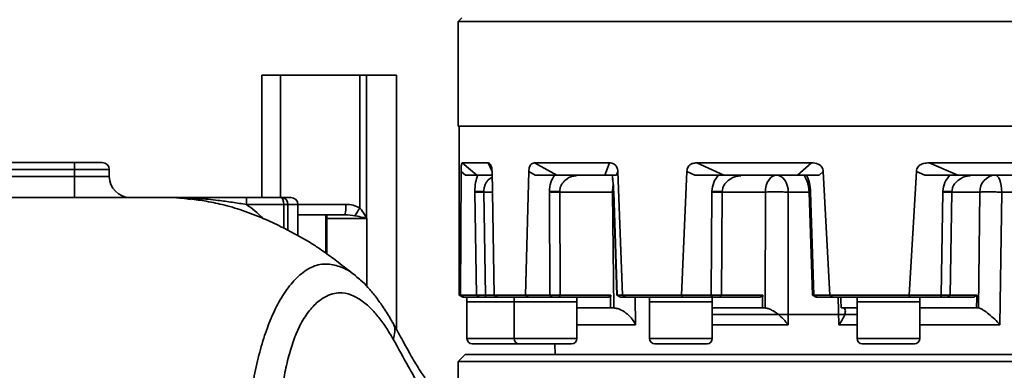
# Model space of a CAD drawing. Header units: millimetres. Extents: x -10540 to 6039, y -7467 to 6433.
# Tile 159 of 236: x -4751 to -4469, y 296 to 396. Entities that reach past the tile are written whole.
import ezdxf

# ---------------------------------------------------------------- set-up
doc = ezdxf.new("R2010")
doc.units = ezdxf.units.MM
doc.header["$LTSCALE"] = 8
doc.header["$PDSIZE"] = -1
doc.layers.get('Defpoints').update_dxf_attribs({"true_color": 0x5e5e5e})
doc.dimstyles.new('ISO-25', dxfattribs={"dimscale": 20, "dimtxt": 5, "dimasz": 6, "dimexe": 6, "dimexo": 0.625, "dimtad": 1, "dimtoh": 1, "dimdec": 0, "dimtxsty": 'Standard', "dimcen": 2.5, "dimclrd": 1, "dimclre": 1, "dimclrt": 4, "dimadec": 1, "dimazin": 2, "dimtfac": 1, "dimtdec": 0, "dimtmove": 0, "dimatfit": 0, "dimfxl": 1, "dimarcsym": 0})

# ---------------------------------------------------------------- blocks, each defined once
blk = doc.blocks.new('*D83')
at = {"color": 1, "lineweight": -2, "transparency": 16777216}
for p, q in [((-4190.83, 508.96), (-4190.83, -88.06)), ((-4390.83, 112.7), (-4390.83, -88.06)), ((-4510.83, 31.94), (-4630.83, 31.94)), ((-4390.83, 31.94), (-4190.83, 31.94)), ((-4070.83, 31.94), (-3639.53, 31.94))]:
    blk.add_line(p, q, dxfattribs=at)
at = {"color": 1, "transparency": 16777216}
for points in [[(-4510.83, 51.94), (-4510.83, 11.94), (-4390.83, 31.94)], [(-4070.83, 51.94), (-4070.83, 11.94), (-4190.83, 31.94)]]:
    blk.add_solid(points, dxfattribs=at)
at = {"layer": 'Defpoints', "color": 0, "transparency": 16777216}
for p in [(-4190.83, 521.46), (-4390.83, 125.2), (-4190.83, 31.94)]:
    blk.add_point(p, dxfattribs=at)
at = {"color": 4, "transparency": 16777216, "insert": (-3795.18, 115.23), "char_height": 100, "attachment_point": 5}
blk.add_mtext('{\\H1.4x;200}', dxfattribs=at)
blk = doc.blocks.new('*D86')
at = {"color": 1, "lineweight": -2, "transparency": 16777216}
for p, q in [((-6322.53, 1953.41), (-6322.53, -622.79)), ((-4390.83, 112.7), (-4390.83, -622.79)), ((-4510.83, -502.79), (-6202.53, -502.79))]:
    blk.add_line(p, q, dxfattribs=at)
at = {"color": 1, "transparency": 16777216}
for points in [[(-6202.53, -482.79), (-6202.53, -522.79), (-6322.53, -502.79)], [(-4510.83, -482.79), (-4510.83, -522.79), (-4390.83, -502.79)]]:
    blk.add_solid(points, dxfattribs=at)
at = {"layer": 'Defpoints', "color": 0, "transparency": 16777216}
for p in [(-6322.53, 1965.91), (-4390.83, 125.2), (-6322.53, -502.79)]:
    blk.add_point(p, dxfattribs=at)
at = {"color": 4, "transparency": 16777216, "insert": (-5356.68, -420.29), "char_height": 100, "attachment_point": 5}
blk.add_mtext('{\\H1.4x;1932}', dxfattribs=at)
blk = doc.blocks.new('*D89')
at = {"color": 1, "lineweight": -2, "transparency": 16777216}
for p, q in [((-4417.71, 735.17), (-5044.16, 735.17)), ((-4924.16, 255.17), (-4924.16, 615.17)), ((-4708.39, 135.17), (-5044.16, 135.17))]:
    blk.add_line(p, q, dxfattribs=at)
at = {"color": 1, "transparency": 16777216}
for points in [[(-4944.16, 615.17), (-4904.16, 615.17), (-4924.16, 735.17)], [(-4944.16, 255.17), (-4904.16, 255.17), (-4924.16, 135.17)]]:
    blk.add_solid(points, dxfattribs=at)
at = {"layer": 'Defpoints', "color": 0, "transparency": 16777216}
for p in [(-4924.16, 735.17), (-4405.21, 735.17), (-4695.89, 135.17)]:
    blk.add_point(p, dxfattribs=at)
at = {"color": 4, "transparency": 16777216, "insert": (-5007.44, 435.17), "char_height": 100, "attachment_point": 5, "rotation": 90}
blk.add_mtext('{\\H1.4x;600}', dxfattribs=at)

msp = doc.modelspace()

# ---------------------------------------------------------------- linework, layer by layer
at = {"linetype": 'Continuous', "lineweight": 35}
for p, q in [((-4624.83, 396.57), (-4625.83, 395.57)), ((-4625.83, 395.57), (-4625.83, 365.57)), ((-4625.83, 395.57), (-4155.83, 395.57)), ((-4682.09, 345.17), (-4682.09, 380.17)), ((-4682.09, 380.17), (-4676.75, 380.17)), ((-4676.75, 345.17), (-4676.75, 380.17)), ((-4654.06, 380.17), (-4676.75, 380.17)), ((-4654.06, 342.22), (-4654.06, 380.17)), ((-4654.06, 380.17), (-4652.08, 380.17)), ((-4652.08, 380.17), (-4652.08, 339.21)), ((-4652.08, 380.17), (-4643.49, 380.17)), ((-4643.49, 307.29), (-4643.49, 380.17)), ((-4625.83, 365.57), (-4155.83, 365.57)), ((-4625.53, 365.57), (-4625.53, 317.15)), ((-4775.83, 355.17), (-4735.83, 355.17)), ((-4735.83, 353.17), (-4775.83, 353.17)), ((-4735.83, 355.17), (-4727.83, 355.17)), ((-4735.83, 355.17), (-4735.83, 353.17)), ((-4735.83, 353.17), (-4735.83, 351.17)), ((-4725.83, 353.17), (-4735.83, 353.17)), ((-4725.83, 351.17), (-4725.83, 353.17)), ((-4625.02, 352.64), (-4625.16, 317.16)), ((-4623.78, 351.57), (-4625.02, 352.64)), ((-4617.27, 355.07), (-4624.72, 355.07)), ((-4624.72, 355.07), (-4620.51, 351.57)), ((-4616.16, 352.59), (-4617.27, 355.07)), ((-4615.51, 317.16), (-4616.16, 352.64)), ((-4605.63, 352.64), (-4606.54, 317.16)), ((-4603.76, 351.57), (-4605.63, 352.64)), ((-4582.51, 355.07), (-4603.95, 355.07)), ((-4603.95, 355.07), (-4597.6, 351.57)), ((-4583.79, 351.57), (-4582.51, 355.07)), ((-4580.13, 352.64), (-4580.52, 351.57)), ((-4578.77, 317.16), (-4580.13, 352.64)), ((-4560.33, 352.64), (-4561.9, 317.16)), ((-4558.05, 351.57), (-4560.33, 352.64)), ((-4524.64, 355.07), (-4557.48, 355.07)), ((-4557.48, 355.07), (-4549.75, 351.57)), ((-4528.59, 351.57), (-4524.64, 355.07)), ((-4521.26, 352.64), (-4522.44, 351.57)), ((-4519.35, 317.16), (-4521.26, 352.64)), ((-4494.58, 352.64), (-4496.63, 317.16)), ((-4492.17, 351.57), (-4494.58, 352.64)), ((-4450.62, 355.07), (-4490.91, 355.07)), ((-4490.91, 355.07), (-4482.74, 351.57)), ((-4775.83, 351.17), (-4735.83, 351.17)), ((-4735.83, 345.17), (-4735.83, 351.17)), ((-4735.83, 351.17), (-4725.83, 351.17)), ((-4620.51, 351.57), (-4616.18, 351.57)), ((-4597.6, 351.57), (-4583.79, 351.57)), ((-4592.07, 351.49), (-4591.73, 351.54)), ((-4549.75, 351.57), (-4528.59, 351.57)), ((-4544.89, 351.49), (-4544.41, 351.54)), ((-4482.74, 351.57), (-4456.78, 351.57)), ((-4479.13, 351.49), (-4478.58, 351.54)), ((-4686.49, 345.17), (-4686.49, 343.17)), ((-4686.49, 345.17), (-4676.65, 345.17)), ((-4676.65, 345.17), (-4676.12, 345.17)), ((-4676.12, 345.17), (-4673.78, 345.17)), ((-4621.09, 346.72), (-4621.09, 346.95)), ((-4621.09, 346.72), (-4620.6, 317.16)), ((-4618.49, 346.72), (-4618.49, 346.86)), ((-4618.49, 346.72), (-4618, 317.16)), ((-4616.06, 346.72), (-4618.49, 346.72)), ((-4599.72, 346.72), (-4599.72, 346.95)), ((-4599.72, 346.72), (-4599.55, 317.16)), ((-4596.77, 346.72), (-4596.77, 346.86)), ((-4581.61, 346.72), (-4596.77, 346.72)), ((-4596.77, 346.72), (-4596.6, 317.16)), ((-4581.23, 313.55), (-4581.61, 346.72)), ((-4581.61, 346.72), (-4581.29, 346.72)), ((-4581.32, 346.71), (-4580.4, 317.16)), ((-4581.28, 346.72), (-4580.35, 317.16)), ((-4553.16, 346.72), (-4553.33, 317.16)), ((-4553.16, 346.72), (-4553.16, 346.95)), ((-4550.21, 346.72), (-4550.38, 317.16)), ((-4550.21, 346.72), (-4550.21, 346.86)), ((-4537.85, 346.72), (-4550.21, 346.72)), ((-4537.89, 313.55), (-4537.85, 346.72)), ((-4531.27, 346.7), (-4531.3, 308.7)), ((-4525.29, 346.7), (-4531.27, 346.7)), ((-4524.9, 346.72), (-4525.3, 346.7)), ((-4525.3, 346.7), (-4524.32, 317.15)), ((-4524.9, 346.72), (-4523.91, 317.16)), ((-4487.02, 346.72), (-4487.51, 317.16)), ((-4487.02, 346.72), (-4487.01, 346.95)), ((-4484.42, 346.72), (-4484.91, 317.16)), ((-4484.42, 346.72), (-4484.42, 346.86)), ((-4476.36, 346.72), (-4484.42, 346.72)), ((-4476.81, 313.55), (-4476.36, 346.72)), ((-4470.13, 346.7), (-4470.62, 308.7)), ((-4453.98, 346.7), (-4470.13, 346.7)), ((-4675.83, 343.17), (-4686.49, 343.17)), ((-4675.83, 336.38), (-4675.83, 343.17)), ((-4674.71, 343.17), (-4675.83, 343.17)), ((-4674.71, 335.8), (-4674.71, 343.17)), ((-4671.78, 343.17), (-4674.71, 343.17)), ((-4671.78, 334.24), (-4671.78, 343.17)), ((-4671.78, 343.17), (-4658.08, 343.17)), ((-4671.78, 340.17), (-4663.82, 340.17)), ((-4663.82, 340.17), (-4663.45, 340.17)), ((-4663.82, 329.28), (-4663.82, 340.17)), ((-4663.45, 329.01), (-4663.45, 340.17)), ((-4663.45, 340.17), (-4658.34, 340.17)), ((-4652.01, 339.17), (-4663.45, 339.17)), ((-4652.01, 319.7), (-4652.01, 339.17)), ((-4625.53, 317.15), (-4624.53, 316.57)), ((-4625.53, 317.15), (-4625.16, 317.15)), ((-4625.16, 317.15), (-4625.16, 317.16)), ((-4625.16, 317.16), (-4620.6, 317.16)), ((-4625.16, 317.15), (-4624.18, 316.57)), ((-4624.53, 316.57), (-4624.18, 316.57)), ((-4624.18, 316.57), (-4619.72, 316.57)), ((-4623.33, 316.57), (-4623.33, 315.27)), ((-4620.6, 317.16), (-4619.72, 316.57)), ((-4618, 317.16), (-4615.51, 317.16)), ((-4618, 316.57), (-4618, 317.16)), ((-4618, 316.57), (-4614.48, 316.57)), ((-4615.51, 317.16), (-4615.5, 317.15)), ((-4615.5, 317.15), (-4606.56, 317.15)), ((-4614.48, 316.57), (-4615.5, 317.15)), ((-4614.48, 316.57), (-4605.73, 316.57)), ((-4609.85, 316.57), (-4609.85, 315.27)), ((-4606.56, 317.15), (-4606.54, 317.16)), ((-4606.56, 317.15), (-4605.73, 316.57)), ((-4606.54, 317.16), (-4599.55, 317.16)), ((-4605.73, 316.57), (-4598.9, 316.57)), ((-4599.55, 317.16), (-4598.9, 316.57)), ((-4597.77, 316.57), (-4596.95, 316.57)), ((-4596.95, 316.57), (-4596.6, 317.16)), ((-4596.95, 316.57), (-4582.6, 316.57)), ((-4596.6, 317.16), (-4582.16, 317.16)), ((-4591.85, 315.27), (-4591.85, 316.57)), ((-4580.4, 317.16), (-4579.38, 316.57)), ((-4580.4, 317.16), (-4580.35, 317.16)), ((-4580.35, 317.16), (-4578.77, 317.16)), ((-4580.35, 317.16), (-4579.35, 316.57)), ((-4579.35, 316.57), (-4577.8, 316.57)), ((-4578.77, 317.16), (-4578.74, 317.15)), ((-4578.74, 317.15), (-4561.93, 317.15)), ((-4577.8, 316.57), (-4578.74, 317.15)), ((-4577.8, 316.57), (-4561.36, 316.57)), ((-4575.12, 316.57), (-4575.03, 308.7)), ((-4571.04, 316.57), (-4571.04, 315.27)), ((-4561.93, 317.15), (-4561.9, 317.16)), ((-4561.93, 317.15), (-4561.36, 316.57)), ((-4561.9, 317.16), (-4553.33, 317.16)), ((-4561.36, 316.57), (-4552.98, 316.57)), ((-4553.33, 317.16), (-4552.98, 316.57)), ((-4553.04, 315.27), (-4553.04, 316.57)), ((-4551.03, 316.57), (-4550.38, 317.16)), ((-4551.03, 316.57), (-4539.34, 316.57)), ((-4550.38, 317.16), (-4538.61, 317.16)), ((-4524.32, 317.16), (-4523.3, 316.57)), ((-4523.91, 317.16), (-4519.35, 317.16)), ((-4523.91, 317.16), (-4523.03, 316.57)), ((-4523.03, 316.57), (-4518.57, 316.57)), ((-4519.35, 317.16), (-4519.32, 317.15)), ((-4519.32, 317.15), (-4496.67, 317.15)), ((-4518.57, 316.57), (-4519.32, 317.15)), ((-4518.57, 316.57), (-4496.43, 316.57)), ((-4516.75, 308.7), (-4517.03, 316.57)), ((-4511.58, 316.57), (-4511.58, 315.27)), ((-4496.67, 317.15), (-4496.63, 317.16)), ((-4496.67, 317.15), (-4496.43, 316.57)), ((-4496.63, 317.16), (-4487.51, 317.16)), ((-4496.43, 316.57), (-4487.51, 316.57)), ((-4493.58, 315.27), (-4493.58, 316.57)), ((-4487.51, 317.16), (-4487.51, 316.57)), ((-4485.79, 316.57), (-4484.91, 317.16)), ((-4485.79, 316.57), (-4478.16, 316.57)), ((-4484.91, 317.16), (-4477.23, 317.16)), ((-4623.33, 315.27), (-4623.33, 304.77)), ((-4623.33, 315.27), (-4614.33, 315.27)), ((-4623.33, 315.27), (-4609.85, 315.27)), ((-4614.33, 315.27), (-4609.85, 315.27)), ((-4609.85, 315.27), (-4609.85, 304.77)), ((-4609.85, 315.27), (-4597.77, 315.27)), ((-4609.85, 315.27), (-4609.3, 315.27)), ((-4609.3, 315.27), (-4591.85, 315.27)), ((-4597.77, 315.27), (-4591.85, 315.27)), ((-4591.85, 304.77), (-4591.85, 315.27)), ((-4582.2, 313.57), (-4591.85, 313.57)), ((-4581.67, 313.57), (-4582.2, 313.57)), ((-4581.67, 313.57), (-4581.23, 313.55)), ((-4571.04, 315.27), (-4571.04, 304.77)), ((-4571.04, 315.27), (-4556.25, 315.27)), ((-4571.04, 315.27), (-4568.93, 315.27)), ((-4568.93, 315.27), (-4553.04, 315.27)), ((-4556.25, 315.27), (-4553.04, 315.27)), ((-4553.04, 304.77), (-4553.04, 315.27)), ((-4538.68, 313.57), (-4553.04, 313.57)), ((-4538.24, 313.57), (-4538.68, 313.57)), ((-4538.24, 313.57), (-4537.89, 313.55)), ((-4511.58, 313.57), (-4516.15, 313.57)), ((-4515.63, 313.55), (-4515.86, 313.57)), ((-4511.58, 315.27), (-4511.58, 304.77)), ((-4511.58, 315.27), (-4494.78, 315.27)), ((-4511.58, 315.27), (-4507.08, 315.27)), ((-4507.08, 315.27), (-4493.58, 315.27)), ((-4494.78, 315.27), (-4493.58, 315.27)), ((-4493.58, 304.77), (-4493.58, 315.27)), ((-4477.32, 313.57), (-4493.58, 313.57)), ((-4477.04, 313.57), (-4477.32, 313.57)), ((-4477.04, 313.57), (-4476.81, 313.55)), ((-4553.04, 311.67), (-4511.58, 311.67)), ((-4575.03, 308.7), (-4591.85, 308.7)), ((-4531.3, 308.7), (-4553.04, 308.7)), ((-4511.58, 308.7), (-4516.75, 308.7)), ((-4470.62, 308.7), (-4493.58, 308.7)), ((-4623.33, 304.77), (-4609.85, 304.77)), ((-4609.85, 304.77), (-4609.3, 304.77)), ((-4609.3, 304.77), (-4591.85, 304.77)), ((-4571.04, 304.77), (-4568.93, 304.77)), ((-4568.93, 304.77), (-4553.04, 304.77)), ((-4511.58, 304.77), (-4507.08, 304.77)), ((-4507.08, 304.77), (-4493.58, 304.77)), ((-4608.35, 303.27), (-4621.83, 303.27)), ((-4607.89, 303.27), (-4608.35, 303.27)), ((-4593.35, 303.27), (-4607.89, 303.27)), ((-4598.12, 303.27), (-4598.04, 300.17)), ((-4567.78, 303.27), (-4569.54, 303.27)), ((-4554.54, 303.27), (-4567.78, 303.27)), ((-4506.33, 303.27), (-4510.08, 303.27)), ((-4495.08, 303.27), (-4506.33, 303.27)), ((-4623.83, 300.17), (-4625.83, 298.17)), ((-4623.83, 300.17), (-4390.83, 300.17)), ((-4625.83, 298.17), (-4625.83, 293.17)), ((-4390.83, 298.17), (-4625.83, 298.17))]:
    msp.add_line(p, q, dxfattribs=at)
at = {"linetype": 'Continuous', "lineweight": 35, "flags": 128}
for points in [[(-4537.85, 346.72), (-4537.77, 347.67), (-4537.58, 348.58), (-4537.28, 349.42), (-4536.88, 350.16), (-4536.39, 350.76), (-4535.85, 351.21), (-4535.25, 351.48), (-4534.64, 351.57)], [(-4531.27, 346.7), (-4531.35, 347.66), (-4531.55, 348.58), (-4531.87, 349.42), (-4532.29, 350.15), (-4532.79, 350.76), (-4533.37, 351.2), (-4533.99, 351.48), (-4534.64, 351.57)], [(-4470.13, 346.7), (-4470.17, 347.66), (-4470.28, 348.58), (-4470.46, 349.42), (-4470.7, 350.15), (-4470.99, 350.76), (-4471.31, 351.2), (-4471.66, 351.48), (-4472.03, 351.57)], [(-4581.32, 346.71), (-4581.32, 346.71), (-4581.28, 346.72)]]:
    msp.add_lwpolyline(points, dxfattribs=at)
at = {"linetype": 'Continuous', "lineweight": 35}
for centre, radius, start, end in [((-4727.83, 353.17), 2, 0, 90), ((-4719.83, 351.17), 6, 180, 270), ((-4471.68, 346.91), 4.68, 94.252, 182.3248), ((-4568.48, 346.64), 13.13, 170.7333, 179.6781), ((-4676.47, 343.42), 1.79, 351.9505, 78.5782), ((-4673.78, 343.17), 2, 0, 90), ((-4618.78, 377.55), 30.69, 265.6736, 270.5257), ((-4619.79, 407.84), 61.14, 268.783, 271.217), ((-4596.82, 395.68), 48.82, 266.5948, 270.0612), ((-4598.25, 427.23), 80.53, 268.9493, 271.0507), ((-4549.94, 406.67), 59.81, 266.9132, 269.7415), ((-4551.68, 427.23), 80.53, 268.9493, 271.0507), ((-4485.72, 407.84), 61.14, 268.783, 271.217), ((-4483.69, 407.97), 61.12, 266.8807, 269.3139), ((-4666.88, 342.43), 8.83, 345.2041, 4.8338), ((-4675.92, 353.86), 24.78, 325.7883, 331.9565), ((-4647.09, 337.5), 5.28, 161.0872, 161.4423), ((-4621.83, 304.77), 1.5, 180, 270), ((-4608.35, 304.77), 1.5, 180, 270), ((-4593.35, 304.77), 1.5, 270, 0), ((-4569.54, 304.77), 1.5, 180, 270), ((-4554.54, 304.77), 1.5, 270, 0), ((-4510.08, 304.77), 1.5, 180, 270), ((-4495.08, 304.77), 1.5, 270, 0)]:
    msp.add_arc(centre, radius, start, end, dxfattribs=at)
for centre, major_axis, ratio, start_param, end_param in [((-4676.65, 343.17), (0, 2), 0.414214, 4.712389, 6.283185), ((-4658.08, 339.17), (6.2, 0), 0.645243, 0.864491, 1.570796), ((-4658.34, 339.17), (4.48, 0), 0.22329, 0.864491, 1.570796), ((-4390.83, 304.16), (210.91, 57.78), 0.514688, 2.546532, 2.551332), ((-4390.83, -464.52), (72.9, 7394.32), 0.027066, 1.465152, 1.46564), ((-4390.83, 304.16), (210.01, 93.66), 0.379473, 2.169909, 2.174709), ((-4390.83, -464.52), (136.98, 7394.32), 0.022059, 1.465294, 1.465782), ((-4390.83, -464.52), (-184.5, 7394.32), 0.014394, 1.464606, 1.465014), ((-4390.83, 304.16), (211.44, 113.16), 0.227735, 1.867202, 1.872002), ((-4390.83, -464.52), (184.5, 7394.32), 0.014394, 1.465244, 1.465732)]:
    msp.add_ellipse(centre, major_axis=major_axis, ratio=ratio, start_param=start_param, end_param=end_param, dxfattribs=at)
for points, knots in [([(-4625.02, 352.64), (-4625.02, 352.88), (-4625.01, 353.37), (-4624.98, 354.03), (-4624.93, 354.62), (-4624.84, 355.01), (-4624.76, 355.05), (-4624.72, 355.07)], [0, 0, 0, 0, 0.139216, 0.278881, 0.442793, 0.696781, 1, 1, 1, 1]), ([(-4617.27, 355.07), (-4617.07, 355.03), (-4616.75, 354.97), (-4616.39, 354.3), (-4616.23, 353.61), (-4616.18, 353.06), (-4616.17, 352.73), (-4616.16, 352.64)], [0, 0, 0, 0, 0.4386252, 0.6711429, 0.809268, 0.9477395, 1, 1, 1, 1]), ([(-4605.63, 352.64), (-4605.61, 352.88), (-4605.58, 353.37), (-4605.4, 354.03), (-4605.08, 354.62), (-4604.58, 355.01), (-4604.17, 355.05), (-4603.95, 355.07)], [0, 0, 0, 0, 0.139216, 0.278881, 0.442792, 0.696779, 1, 1, 1, 1]), ([(-4582.51, 355.07), (-4582.06, 355.03), (-4581.38, 354.97), (-4580.62, 354.3), (-4580.27, 353.61), (-4580.15, 353.06), (-4580.13, 352.73), (-4580.13, 352.64)], [0, 0, 0, 0, 0.438625, 0.671143, 0.809268, 0.947739, 1, 1, 1, 1]), ([(-4560.33, 352.64), (-4560.3, 352.88), (-4560.25, 353.37), (-4559.95, 354.03), (-4559.39, 354.62), (-4558.54, 355.01), (-4557.85, 355.05), (-4557.48, 355.07)], [0, 0, 0, 0, 0.139216, 0.278881, 0.442792, 0.696779, 1, 1, 1, 1]), ([(-4524.64, 355.07), (-4524, 355.03), (-4523.02, 354.97), (-4521.95, 354.3), (-4521.46, 353.61), (-4521.3, 353.06), (-4521.27, 352.73), (-4521.26, 352.64)], [0, 0, 0, 0, 0.438625, 0.671143, 0.809268, 0.947739, 1, 1, 1, 1]), ([(-4494.58, 352.64), (-4494.55, 352.88), (-4494.48, 353.37), (-4494.09, 354.03), (-4493.37, 354.62), (-4492.27, 355.01), (-4491.39, 355.05), (-4490.91, 355.07)], [0, 0, 0, 0, 0.139216, 0.278881, 0.442793, 0.696779, 1, 1, 1, 1]), ([(-4623.78, 351.57), (-4623.06, 351.57), (-4621.95, 351.57), (-4620.92, 351.57), (-4620.64, 351.57), (-4620.51, 351.57)], [0, 0, 0, 0, 0.491225, 0.743912, 1, 1, 1, 1]), ([(-4621.09, 346.95), (-4621.05, 347.79), (-4620.96, 349.52), (-4620.46, 350.88), (-4620.2, 351.57)], [0, 0, 0, 0, 0.492622, 1, 1, 1, 1]), ([(-4618.49, 346.86), (-4618.48, 347.16), (-4618.45, 347.78), (-4618.2, 348.67), (-4617.8, 349.5), (-4617.14, 350.41), (-4616.52, 350.76), (-4616.13, 350.98)], [0, 0, 0, 0, 0.154898, 0.315756, 0.49279, 0.688657, 1, 1, 1, 1]), ([(-4603.76, 351.57), (-4602.59, 351.57), (-4600.83, 351.57), (-4598.82, 351.57), (-4598.01, 351.57), (-4597.6, 351.57)], [0, 0, 0, 0, 0.491225, 0.743913, 1, 1, 1, 1]), ([(-4599.72, 346.95), (-4599.64, 347.79), (-4599.48, 349.52), (-4598.67, 350.88), (-4598.26, 351.57)], [0, 0, 0, 0, 0.492622, 1, 1, 1, 1]), ([(-4596.77, 346.86), (-4596.74, 347.16), (-4596.69, 347.78), (-4596.35, 348.67), (-4595.81, 349.51), (-4594.78, 350.51), (-4593.48, 351.25), (-4592.41, 351.37), (-4592.06, 351.4)], [0, 0, 0, 0, 0.1183954, 0.2413461, 0.3766612, 0.5263707, 0.8448634, 1, 1, 1, 1]), ([(-4583.79, 351.57), (-4583.4, 351.57), (-4582.4, 351.57), (-4581.29, 351.57), (-4580.78, 351.57), (-4580.52, 351.57)], [0, 0, 0, 0, 0.237029, 0.614922, 1, 1, 1, 1]), ([(-4581.28, 346.72), (-4581.32, 347.61), (-4581.41, 349.41), (-4581.64, 350.85), (-4581.76, 351.57)], [0, 0, 0, 0, 0.492589, 1, 1, 1, 1]), ([(-4581.62, 350.57), (-4581.61, 350.42), (-4581.55, 349.94), (-4581.4, 348.61), (-4581.35, 347.37), (-4581.32, 346.71)], [0, 0, 0, 0, 0.167711, 0.559747, 1, 1, 1, 1]), ([(-4558.05, 351.57), (-4556.59, 351.57), (-4554.38, 351.57), (-4551.63, 351.57), (-4550.38, 351.57), (-4549.75, 351.57)], [0, 0, 0, 0, 0.491225, 0.743913, 1, 1, 1, 1]), ([(-4553.16, 346.95), (-4553.05, 347.79), (-4552.82, 349.52), (-4551.82, 350.88), (-4551.31, 351.57)], [0, 0, 0, 0, 0.492622, 1, 1, 1, 1]), ([(-4550.21, 346.86), (-4550.17, 347.16), (-4550.1, 347.78), (-4549.71, 348.67), (-4549.09, 349.51), (-4547.93, 350.51), (-4546.47, 351.25), (-4545.27, 351.37), (-4544.88, 351.4)], [0, 0, 0, 0, 0.1183888, 0.2413327, 0.3766403, 0.5263414, 0.8448163, 1, 1, 1, 1]), ([(-4528.59, 351.57), (-4528.01, 351.57), (-4526.48, 351.57), (-4524.4, 351.57), (-4523.1, 351.57), (-4522.44, 351.57)], [0, 0, 0, 0, 0.237029, 0.614922, 1, 1, 1, 1]), ([(-4526.65, 351.42), (-4526.66, 351.38), (-4526.67, 351.27), (-4526.3, 350.77), (-4525.91, 349.93), (-4525.62, 349.06), (-4525.38, 347.96), (-4525.33, 347.13), (-4525.3, 346.7)], [0, 0, 0, 0, 0.180546, 0.435892, 0.569571, 0.707321, 0.850107, 1, 1, 1, 1]), ([(-4524.9, 346.72), (-4524.97, 347.61), (-4525.13, 349.41), (-4525.73, 350.85), (-4526.03, 351.57)], [0, 0, 0, 0, 0.492589, 1, 1, 1, 1]), ([(-4492.17, 351.57), (-4490.59, 351.57), (-4488.2, 351.57), (-4485.04, 351.57), (-4483.51, 351.57), (-4482.74, 351.57)], [0, 0, 0, 0, 0.491225, 0.743913, 1, 1, 1, 1]), ([(-4487.01, 346.95), (-4486.88, 347.79), (-4486.63, 349.52), (-4485.54, 350.88), (-4485, 351.57)], [0, 0, 0, 0, 0.492622, 1, 1, 1, 1]), ([(-4484.42, 346.86), (-4484.38, 347.16), (-4484.31, 347.78), (-4483.91, 348.67), (-4483.29, 349.51), (-4482.13, 350.51), (-4480.69, 351.25), (-4479.51, 351.37), (-4479.12, 351.4)], [0, 0, 0, 0, 0.118384, 0.241322, 0.376624, 0.526318, 0.844779, 1, 1, 1, 1]), ([(-4713.05, 345.17), (-4716.72, 345.17), (-4724.15, 345.17), (-4735.44, 345.17), (-4747.25, 345.17), (-4759.63, 345.17), (-4772.59, 345.17), (-4781.38, 345.17), (-4785.83, 345.17)], [0, 0, 0, 0, 0.151908, 0.307351, 0.4665, 0.638938, 0.817165, 1, 1, 1, 1]), ([(-4713.05, 345.17), (-4710.58, 345.2), (-4707, 345.24), (-4703.46, 344.76), (-4702.38, 344.62)], [0, 0, 0, 0, 0.693179, 1, 1, 1, 1]), ([(-4713.05, 345.17), (-4712.78, 345.17), (-4712.24, 345.17), (-4711.68, 345.17), (-4711.35, 345.17), (-4711.21, 345.17), (-4711.08, 345.17), (-4710.94, 345.17), (-4710.78, 345.17), (-4710.59, 345.17), (-4710.46, 345.17), (-4710.39, 345.17)], [0, 0, 0, 0, 0.291716, 0.565317, 0.624248, 0.675119, 0.721221, 0.776869, 0.842063, 0.916805, 1, 1, 1, 1]), ([(-4702.64, 344.64), (-4703.72, 344.81), (-4706.28, 345.21), (-4708.88, 345.19), (-4710.39, 345.17)], [0, 0, 0, 0, 0.419556, 1, 1, 1, 1]), ([(-4686.49, 343.17), (-4687.86, 343.38), (-4690.6, 343.79), (-4695.17, 344.42), (-4699.74, 344.87), (-4704.27, 345.11), (-4707.3, 345.17), (-4709.01, 345.17), (-4709.51, 345.17), (-4709.68, 345.17), (-4709.95, 345.17), (-4710.04, 345.17), (-4710.13, 345.17), (-4710.13, 345.17), (-4710.22, 345.17), (-4710.31, 345.17), (-4710.39, 345.17)], [0, 0, 0, 0, 0.168715, 0.337811, 0.574911, 0.745804, 0.916478, 0.956738, 0.956868, 0.978039, 0.978231, 0.989035, 0.989083, 0.989442, 0.989551, 1, 1, 1, 1]), ([(-4710.39, 345.17), (-4710.31, 345.17), (-4710.22, 345.17), (-4710.04, 345.17), (-4709.78, 345.17), (-4709.18, 345.17), (-4707.16, 345.17), (-4703.88, 345.17), (-4699.56, 345.17), (-4695.26, 345.17), (-4690.89, 345.17), (-4687.95, 345.17), (-4686.49, 345.17)], [0, 0, 0, 0, 0.010359, 0.01071, 0.021344, 0.042236, 0.082732, 0.271, 0.459846, 0.648409, 0.824495, 1, 1, 1, 1]), ([(-4655.26, 322.73), (-4656.14, 323.43), (-4657.78, 324.73), (-4660.05, 326.49), (-4662.07, 328.01), (-4663.99, 329.41), (-4666.24, 330.98), (-4669.09, 332.77), (-4672.62, 334.73), (-4676.81, 336.94), (-4681.88, 339.3), (-4687.5, 341.47), (-4693.25, 343.16), (-4698.48, 344.22), (-4701.73, 344.61), (-4703.26, 344.8)], [0, 0, 0, 0, 0.0645197, 0.1202825, 0.1650491, 0.2097665, 0.2594081, 0.3218583, 0.3953252, 0.4821531, 0.5811789, 0.7016487, 0.8122172, 0.91185, 1, 1, 1, 1]), ([(-4537.85, 346.72), (-4537.37, 346.73), (-4536.37, 346.75), (-4534.53, 346.76), (-4532.7, 346.74), (-4531.74, 346.72), (-4531.27, 346.7)], [0, 0, 0, 0, 0.2417589, 0.5, 0.7582411, 1, 1, 1, 1]), ([(-4476.36, 346.72), (-4476.02, 346.73), (-4475.31, 346.75), (-4473.67, 346.76), (-4471.84, 346.74), (-4470.68, 346.72), (-4470.13, 346.7)], [0, 0, 0, 0, 0.241759, 0.5, 0.758241, 1, 1, 1, 1]), ([(-4686.49, 343.17), (-4684.9, 341.95), (-4683.29, 340.7), (-4681.88, 339.23), (-4681.85, 339.2)], [0, 0, 0, 0, 0.978112, 1, 1, 1, 1]), ([(-4654.06, 342.22), (-4654, 342.15), (-4653.48, 341.56), (-4652.92, 340.72), (-4652.37, 339.75), (-4652.18, 339.39), (-4652.08, 339.21)], [0, 0, 0, 0, 0.067453, 0.648773, 0.82406, 1, 1, 1, 1]), ([(-4652.09, 339.18), (-4652.47, 339.27), (-4653.46, 339.51), (-4654.59, 339.77), (-4655.35, 339.92), (-4655.43, 339.93)], [0, 0, 0, 0, 0.352744, 0.932772, 1, 1, 1, 1]), ([(-4652.01, 339.17), (-4652.02, 339.17), (-4652.05, 339.18), (-4652.08, 339.18), (-4652.09, 339.18)], [0, 0, 0, 0, 0.306178, 1, 1, 1, 1]), ([(-4652.08, 339.21), (-4652.07, 339.2), (-4652.04, 339.19), (-4652.02, 339.18), (-4652.01, 339.17)], [0, 0, 0, 0, 0.703774, 1, 1, 1, 1]), ([(-4686.02, 282.19), (-4686.02, 282.19), (-4685.99, 282.9), (-4685.82, 284.32), (-4685.4, 287.15), (-4684.79, 291.62), (-4683.6, 297.6), (-4681.88, 304.12), (-4679.74, 310.11), (-4677.64, 314.55), (-4675.74, 317.72), (-4674.16, 319.92), (-4672.5, 321.81), (-4670.74, 323.41), (-4668.9, 324.67), (-4667.03, 325.63), (-4664.93, 326.13), (-4662.09, 326.11), (-4658.88, 325.13), (-4656.37, 323.76), (-4655.21, 322.69), (-4655.21, 322.68)], [0, 0, 0, 0, 0.000001, 0.023902, 0.047853, 0.096305, 0.177379, 0.259974, 0.34085, 0.42376, 0.468846, 0.513934, 0.560556, 0.607182, 0.656239, 0.705303, 0.756285, 0.807319, 0.902324, 0.999403, 1, 1, 1, 1]), ([(-4644.74, 309.51), (-4644.92, 309.85), (-4645.8, 311.39), (-4647.41, 313.9), (-4649.54, 316.89), (-4651.64, 319.37), (-4653.51, 321.29), (-4654.75, 322.27), (-4655.22, 322.66)], [0, 0, 0, 0, 0.06636, 0.308349, 0.52268, 0.714626, 0.889135, 1, 1, 1, 1]), ([(-4644.46, 304.59), (-4645.16, 305.77), (-4646.56, 308.13), (-4648.81, 311.19), (-4650.83, 313.41), (-4653.14, 315.43), (-4655.75, 317.1), (-4658.71, 317.97), (-4661.32, 317.81), (-4663.54, 317.01), (-4665.96, 315.5), (-4668.5, 312.99), (-4670.91, 309.27), (-4672.89, 304.79), (-4674.46, 299.82), (-4675.69, 294.34), (-4676.42, 289.38), (-4676.87, 285.22), (-4676.96, 283.01), (-4677, 281.9)], [0, 0, 0, 0, 0.061634, 0.123355, 0.184915, 0.219123, 0.296878, 0.374541, 0.426797, 0.479303, 0.531641, 0.602298, 0.672908, 0.736228, 0.799592, 0.86457, 0.929576, 0.964832, 1, 1, 1, 1]), ([(-4620.6, 317.16), (-4620.4, 317.16), (-4620.01, 317.15), (-4619.08, 317.15), (-4618.37, 317.16), (-4618, 317.16)], [0, 0, 0, 0, 0.322386, 0.644763, 1, 1, 1, 1]), ([(-4619.72, 316.57), (-4619.6, 316.57), (-4619.36, 316.57), (-4618.8, 316.57), (-4618.31, 316.57), (-4618.05, 316.57), (-4618, 316.57)], [0, 0, 0, 0, 0.290928, 0.612752, 0.934724, 1, 1, 1, 1]), ([(-4599.55, 317.16), (-4599.27, 317.16), (-4598.71, 317.15), (-4597.65, 317.15), (-4596.96, 317.16), (-4596.6, 317.16)], [0, 0, 0, 0, 0.322386, 0.644763, 1, 1, 1, 1]), ([(-4598.9, 316.57), (-4598.73, 316.57), (-4598.38, 316.57), (-4597.74, 316.57), (-4597.24, 316.57), (-4596.99, 316.57), (-4596.95, 316.57)], [0, 0, 0, 0, 0.290928, 0.612752, 0.934724, 1, 1, 1, 1]), ([(-4553.33, 317.16), (-4553, 317.16), (-4552.35, 317.15), (-4551.28, 317.15), (-4550.69, 317.16), (-4550.38, 317.16)], [0, 0, 0, 0, 0.322386, 0.644763, 1, 1, 1, 1]), ([(-4552.98, 316.57), (-4552.79, 316.57), (-4552.38, 316.57), (-4551.72, 316.57), (-4551.28, 316.57), (-4551.07, 316.57), (-4551.03, 316.57)], [0, 0, 0, 0, 0.290928, 0.612752, 0.934724, 1, 1, 1, 1]), ([(-4524.32, 317.15), (-4524.29, 317.16), (-4524.24, 317.16), (-4524, 317.16), (-4523.91, 317.16)], [0, 0, 0, 0, 0.643701, 1, 1, 1, 1]), ([(-4523.27, 316.57), (-4523.28, 316.57), (-4523.31, 316.57), (-4523.18, 316.57), (-4523.06, 316.57), (-4523.03, 316.57)], [0, 0, 0, 0, 0.217676, 0.863161, 1, 1, 1, 1]), ([(-4487.51, 317.16), (-4487.17, 317.16), (-4486.5, 317.15), (-4485.56, 317.15), (-4485.13, 317.16), (-4484.91, 317.16)], [0, 0, 0, 0, 0.322386, 0.644763, 1, 1, 1, 1]), ([(-4487.51, 316.57), (-4487.31, 316.57), (-4486.89, 316.57), (-4486.3, 316.57), (-4485.96, 316.57), (-4485.82, 316.57), (-4485.79, 316.57)], [0, 0, 0, 0, 0.290928, 0.612752, 0.934724, 1, 1, 1, 1]), ([(-4581.23, 313.55), (-4580.9, 313.5), (-4580.19, 313.38), (-4578.81, 312.81), (-4577.3, 311.77), (-4575.9, 310.29), (-4575.32, 309.23), (-4575.03, 308.7)], [0, 0, 0, 0, 0.120756, 0.250747, 0.50016, 0.749511, 1, 1, 1, 1]), ([(-4537.89, 313.55), (-4537.61, 313.5), (-4537.02, 313.38), (-4535.74, 312.81), (-4534.18, 311.77), (-4532.55, 310.29), (-4531.72, 309.23), (-4531.3, 308.7)], [0, 0, 0, 0, 0.120715, 0.250657, 0.500145, 0.749733, 1, 1, 1, 1]), ([(-4515.63, 313.55), (-4515.47, 313.5), (-4515.14, 313.38), (-4514.86, 312.81), (-4514.99, 311.77), (-4515.64, 310.29), (-4516.38, 309.23), (-4516.75, 308.7)], [0, 0, 0, 0, 0.120711, 0.250644, 0.500151, 0.74978, 1, 1, 1, 1]), ([(-4476.81, 313.55), (-4476.61, 313.5), (-4476.21, 313.38), (-4475.18, 312.81), (-4473.77, 311.77), (-4472.11, 310.29), (-4471.12, 309.23), (-4470.62, 308.7)], [0, 0, 0, 0, 0.120709, 0.250644, 0.500151, 0.749779, 1, 1, 1, 1]), ([(-4644.77, 309.5), (-4644.6, 309.24), (-4644.07, 308.45), (-4643.89, 306.74), (-4644.27, 305.31), (-4644.46, 304.59)], [0, 0, 0, 0, 0.191965, 0.595983, 1, 1, 1, 1]), ([(-4633.35, 291.2), (-4633.36, 291.21), (-4633.55, 291.37), (-4634.08, 291.93), (-4634.91, 292.92), (-4635.91, 294.26), (-4637.03, 295.95), (-4638.29, 298.03), (-4639.87, 300.76), (-4641.88, 304.36), (-4643.55, 307.46), (-4644.57, 309.24), (-4644.69, 309.45)], [0, 0, 0, 0, 0.003196, 0.081656, 0.16341, 0.252489, 0.351009, 0.462817, 0.574958, 0.753475, 0.971602, 1, 1, 1, 1]), ([(-4631.28, 283.9), (-4632.07, 284.71), (-4633.65, 286.34), (-4635.88, 289.48), (-4638.02, 292.96), (-4640.87, 298.07), (-4643.01, 301.95), (-4644.46, 304.59)], [0, 0, 0, 0, 0.161046, 0.322223, 0.487464, 0.652778, 1, 1, 1, 1])]:
    msp.add_open_spline(points, degree=3, knots=knots, dxfattribs=at)

# ---------------------------------------------------------------- dimensions: what is measured, and where the dimension line sits
for base, p2, picture, middle in [((-6322.53, -502.79), (-6322.53, 1965.91), '*D86', (-5356.68, -420.29)), ((-4190.83, 31.94), (-4190.83, 521.46), '*D83', (-3795.18, 115.23))]:
    dim = msp.add_linear_dim(base=base, p1=(-4390.83, 125.2), p2=p2, text='{\\H1.4x;<>}', dimstyle='ISO-25')
    dim.commit()
    dim.dimension.update_dxf_attribs({"geometry": picture, "text_midpoint": middle})
dim = msp.add_linear_dim(base=(-4924.16, 735.17), p1=(-4695.89, 135.17), p2=(-4405.21, 735.17), angle=90, text='{\\H1.4x;<>}', dimstyle='ISO-25')
dim.commit()
dim.dimension.update_dxf_attribs({"geometry": '*D89', "text_midpoint": (-5007.44, 435.17)})

doc.saveas('drawing.dxf')
